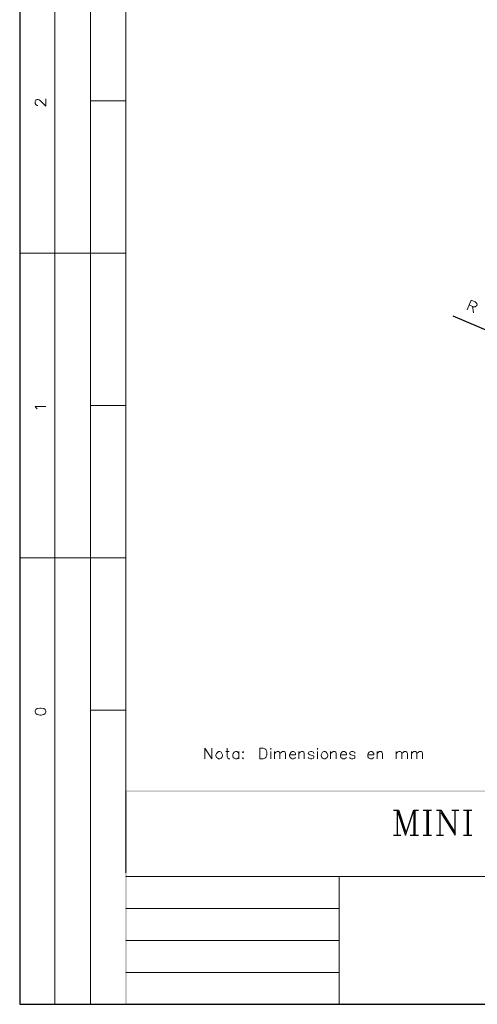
# Model space of a CAD drawing. Header units: millimetres. Extents: x 8 to 202, y 3 to 294.
# Tile 1 of 10: x 8 to 75, y 3 to 149. Entities that reach past the tile are written whole.
import ezdxf

# ---------------------------------------------------------------- set-up
doc = ezdxf.new("R2010")
doc.units = ezdxf.units.MM
doc.layers.add('DGE_CONTORNOS', color=7, linetype='Continuous', lineweight=0)
doc.layers.add('DGE_RELLENO', color=7, linetype='Continuous', lineweight=0)

msp = doc.modelspace()

# ---------------------------------------------------------------- hatches: boundary and pattern name
at = {"layer": 'DGE_RELLENO', "true_color": 0x000000}
for points in [[(23.4527, 34.8263), (23.7067, 34.5723), (201.9723, 34.8263)], [(23.4527, 3.2456), (23.7067, 34.5723), (23.4527, 34.8263)], [(23.7067, 3.3726), (23.4527, 3.2456), (23.7067, 34.5723)], [(23.7067, 34.5723), (201.9723, 34.8263), (201.8453, 34.5723)], [(23.5797, 3.2456), (23.7067, 3.3726), (23.4527, 3.2456)], [(201.9723, 3.2456), (201.8453, 3.3726), (23.5797, 3.2456)], [(201.8453, 3.3726), (23.5797, 3.2456), (23.7067, 3.3726)]]:
    msp.add_hatch(color=7, dxfattribs=at).paths.add_polyline_path(points, flags=0)

# ---------------------------------------------------------------- linework, layer by layer
at = {"layer": 'DGE_CONTORNOS', "lineweight": 25}
for points in [[(7.874, 293.9063), (7.874, 3.2456)], [(63.119, 31.9053), (63.8387, 31.9053)], [(63.627, 31.9053), (63.627, 28.2223)], [(63.627, 31.9053), (64.8547, 28.2223), (66.0823, 31.9053), (66.0823, 28.2223)], [(63.8387, 31.9053), (64.8547, 28.7726)], [(66.0823, 31.9053), (66.802, 31.9053)], [(66.2517, 31.9053), (66.2517, 28.2223)], [(67.4793, 31.9053), (68.707, 31.9053)], [(68.0297, 31.9053), (68.0297, 28.2223)], [(68.199, 31.9053), (68.199, 28.2223)], [(69.4267, 31.9053), (70.104, 31.9053)], [(69.9347, 31.9053), (69.9347, 28.2223)], [(70.104, 31.9053), (72.2207, 28.5609)], [(70.104, 31.5666), (72.2207, 28.2223), (72.2207, 31.9053)], [(71.7127, 31.9053), (72.7287, 31.9053)], [(73.4483, 31.9053), (74.676, 31.9053)], [(73.9563, 31.9053), (73.9563, 28.2223)], [(74.1257, 31.9053), (74.1257, 28.2223)], [(63.119, 28.2223), (64.1773, 28.2223)], [(65.5743, 28.2223), (66.802, 28.2223)], [(67.4793, 28.2223), (68.707, 28.2223)], [(69.4267, 28.2223), (70.485, 28.2223)], [(73.4483, 28.2223), (74.676, 28.2223)], [(7.874, 3.2456), (201.9723, 3.2456)]]:
    msp.add_lwpolyline(points, dxfattribs=at)
at = {"layer": 'DGE_CONTORNOS', "lineweight": 5}
for points in [[(13.081, 293.9063), (13.081, 24.2006)], [(18.3303, 293.9063), (18.3303, 22.6343)], [(23.5797, 293.9063), (23.5797, 22.6343)], [(23.5797, 136.5957), (18.3303, 136.5957)], [(7.874, 114.1167), (23.5797, 114.1167)], [(23.5797, 91.6377), (18.3303, 91.6377)], [(7.874, 69.1587), (23.5797, 69.1587)], [(13.081, 69.1587), (13.081, 22.6343)], [(23.5797, 46.6797), (18.3303, 46.6797)], [(13.081, 34.6993), (13.081, 3.2456)], [(18.3303, 34.6993), (18.3303, 3.2456)], [(55.0757, 17.3849), (55.118, 17.3849)], [(55.0757, 12.6859), (55.118, 12.6859)], [(55.0757, 7.9446), (55.118, 7.9446)]]:
    msp.add_lwpolyline(points, dxfattribs=at)
at = {"layer": 'DGE_CONTORNOS', "lineweight": 13}
for points in [[(10.541, 135.9184), (10.4563, 135.9184), (10.287, 136.003), (10.2447, 136.0454), (10.16, 136.2147), (10.16, 136.511), (10.2447, 136.6804), (10.287, 136.7227), (10.4563, 136.8074), (10.5833, 136.8074), (10.7527, 136.7227), (10.9643, 136.5957), (11.7263, 135.8337), (11.7263, 136.892)], [(73.9563, 105.7347), (74.5913, 107.174), (75.184, 106.92), (75.3533, 106.7507), (75.3957, 106.666), (75.438, 106.4967), (75.3533, 106.3274), (75.2263, 106.2427), (75.1417, 106.2004), (74.8877, 106.2004), (74.295, 106.4967)], [(74.7607, 106.285), (74.93, 105.3114)], [(10.4563, 91.1297), (10.3717, 91.2567), (10.16, 91.4684), (11.7263, 91.4684)], [(10.16, 46.3834), (10.2447, 46.1717), (10.4563, 46.0024), (10.8373, 45.9177), (11.049, 45.9177), (11.43, 46.0024), (11.6417, 46.1717), (11.7263, 46.3834), (11.7263, 46.5527), (11.6417, 46.7644), (11.43, 46.8914), (11.049, 46.976), (10.8373, 46.976), (10.4563, 46.8914), (10.2447, 46.7644), (10.16, 46.5527), (10.16, 46.3834)], [(35.2213, 39.4829), (35.2213, 41.0493), (36.2797, 39.4829), (36.2797, 41.0493)], [(38.5233, 41.0493), (38.5233, 39.7793), (38.608, 39.5676), (38.7773, 39.4829), (38.9043, 39.4829)], [(43.3493, 39.4829), (43.3493, 41.0493), (43.8573, 41.0493), (44.069, 40.9646), (44.2383, 40.8376), (44.323, 40.6683), (44.3653, 40.4566), (44.3653, 40.0756), (44.323, 39.864), (44.2383, 39.6946), (44.069, 39.5676), (43.8573, 39.4829), (43.3493, 39.4829)], [(44.9157, 40.9646), (44.958, 41.0493), (45.0427, 40.9646), (44.958, 40.8799), (44.9157, 40.9646)], [(51.816, 40.9646), (51.8583, 41.0493), (51.943, 40.9646), (51.8583, 40.8799), (51.816, 40.9646)], [(37.2533, 40.5413), (37.1263, 40.4566), (36.957, 40.2873), (36.8723, 40.0756), (36.8723, 39.9063), (36.957, 39.6946), (37.1263, 39.5676), (37.2533, 39.4829), (37.465, 39.4829), (37.6343, 39.5676), (37.7613, 39.6946), (37.846, 39.9063), (37.846, 40.0756), (37.7613, 40.2873), (37.6343, 40.4566), (37.465, 40.5413), (37.2533, 40.5413)], [(38.3117, 40.5413), (38.8197, 40.5413)], [(40.259, 40.2873), (40.0897, 40.4566), (39.9627, 40.5413), (39.751, 40.5413), (39.5817, 40.4566), (39.4123, 40.2873), (39.37, 40.0756), (39.37, 39.9063), (39.4123, 39.6946), (39.5817, 39.5676), (39.751, 39.4829), (39.9627, 39.4829), (40.0897, 39.5676), (40.259, 39.6946)], [(40.259, 40.5413), (40.259, 39.4829)], [(40.8517, 40.5413), (40.9363, 40.4566), (40.8517, 40.372), (40.767, 40.4566), (40.8517, 40.5413)], [(40.8517, 39.6099), (40.9363, 39.5676), (40.8517, 39.4829), (40.767, 39.5676), (40.8517, 39.6099)], [(44.958, 40.5413), (44.958, 39.4829)], [(45.5083, 39.4829), (45.5083, 40.5413)], [(45.5083, 40.2449), (45.72, 40.4566), (45.8893, 40.5413), (46.101, 40.5413), (46.2703, 40.4566), (46.3127, 40.2449), (46.3127, 39.4829)], [(46.3127, 40.2449), (46.5667, 40.4566), (46.6937, 40.5413), (46.9477, 40.5413), (47.0747, 40.4566), (47.1593, 40.2449), (47.1593, 39.4829)], [(47.752, 40.0756), (48.641, 40.0756), (48.641, 40.2449), (48.5563, 40.372), (48.514, 40.4566), (48.3447, 40.5413), (48.133, 40.5413), (47.9637, 40.4566), (47.8367, 40.2873), (47.752, 40.0756), (47.752, 39.9063), (47.8367, 39.6946), (47.9637, 39.5676), (48.133, 39.4829), (48.3447, 39.4829), (48.514, 39.5676), (48.641, 39.6946)], [(49.1067, 39.4829), (49.1067, 40.5413)], [(49.1067, 40.2449), (49.3183, 40.4566), (49.4877, 40.5413), (49.6993, 40.5413), (49.8687, 40.4566), (49.911, 40.2449), (49.911, 39.4829)], [(51.3503, 40.2873), (51.2657, 40.4566), (51.054, 40.5413), (50.8423, 40.5413), (50.5883, 40.4566), (50.5037, 40.2873), (50.5883, 40.1603), (50.7577, 40.0756), (51.1387, 39.9909), (51.2657, 39.9063), (51.3503, 39.7793), (51.3503, 39.6946), (51.2657, 39.5676), (51.054, 39.4829), (50.8423, 39.4829), (50.5883, 39.5676), (50.5037, 39.6946)], [(51.8583, 40.5413), (51.8583, 39.4829)], [(52.7897, 40.5413), (52.6203, 40.4566), (52.4933, 40.2873), (52.4087, 40.0756), (52.4087, 39.9063), (52.4933, 39.6946), (52.6203, 39.5676), (52.7897, 39.4829), (53.0013, 39.4829), (53.1283, 39.5676), (53.2977, 39.6946), (53.3823, 39.9063), (53.3823, 40.0756), (53.2977, 40.2873), (53.1283, 40.4566), (53.0013, 40.5413), (52.7897, 40.5413)], [(53.8057, 39.4829), (53.8057, 40.5413)], [(53.8057, 40.2449), (54.0597, 40.4566), (54.1867, 40.5413), (54.4407, 40.5413), (54.5677, 40.4566), (54.6523, 40.2449), (54.6523, 39.4829)], [(55.245, 40.0756), (56.134, 40.0756), (56.134, 40.2449), (56.0917, 40.372), (56.007, 40.4566), (55.8377, 40.5413), (55.626, 40.5413), (55.4567, 40.4566), (55.3297, 40.2873), (55.245, 40.0756), (55.245, 39.9063), (55.3297, 39.6946), (55.4567, 39.5676), (55.626, 39.4829), (55.8377, 39.4829), (56.007, 39.5676), (56.134, 39.6946)], [(57.404, 40.2873), (57.3617, 40.4566), (57.1077, 40.5413), (56.896, 40.5413), (56.6843, 40.4566), (56.5997, 40.2873), (56.6843, 40.1603), (56.8113, 40.0756), (57.1923, 39.9909), (57.3617, 39.9063), (57.404, 39.7793), (57.404, 39.6946), (57.3617, 39.5676), (57.1077, 39.4829), (56.896, 39.4829), (56.6843, 39.5676), (56.5997, 39.6946)], [(59.309, 40.0756), (60.198, 40.0756), (60.198, 40.2449), (60.1133, 40.372), (60.0287, 40.4566), (59.9017, 40.5413), (59.69, 40.5413), (59.5207, 40.4566), (59.3513, 40.2873), (59.309, 40.0756), (59.309, 39.9063), (59.3513, 39.6946), (59.5207, 39.5676), (59.69, 39.4829), (59.9017, 39.4829), (60.0287, 39.5676), (60.198, 39.6946)], [(60.6637, 39.4829), (60.6637, 40.5413)], [(60.6637, 40.2449), (60.8753, 40.4566), (61.0023, 40.5413), (61.2563, 40.5413), (61.3833, 40.4566), (61.468, 40.2449), (61.468, 39.4829)], [(63.5, 39.4829), (63.5, 40.5413)], [(63.5, 40.2449), (63.7117, 40.4566), (63.881, 40.5413), (64.0927, 40.5413), (64.262, 40.4566), (64.3043, 40.2449), (64.3043, 39.4829)], [(64.3043, 40.2449), (64.5583, 40.4566), (64.6853, 40.5413), (64.897, 40.5413), (65.0663, 40.4566), (65.151, 40.2449), (65.151, 39.4829)], [(65.7437, 39.4829), (65.7437, 40.5413)], [(65.7437, 40.2449), (65.9553, 40.4566), (66.1247, 40.5413), (66.3363, 40.5413), (66.5057, 40.4566), (66.548, 40.2449), (66.548, 39.4829)], [(66.548, 40.2449), (66.802, 40.4566), (66.929, 40.5413), (67.183, 40.5413), (67.31, 40.4566), (67.3947, 40.2449), (67.3947, 39.4829)], [(55.0757, 22.1263), (55.0757, 3.2456)], [(55.0757, 17.3849), (23.5797, 17.3849)], [(55.0757, 12.6859), (23.5797, 12.6859)], [(55.0757, 7.9446), (23.5797, 7.9446)]]:
    msp.add_lwpolyline(points, dxfattribs=at)
at = {"layer": 'DGE_CONTORNOS', "lineweight": 30}
msp.add_lwpolyline([(71.882, 104.888), (79.756, 101.5437)], dxfattribs=at)
at = {"layer": 'DGE_CONTORNOS', "lineweight": 9}
msp.add_lwpolyline([(23.5797, 22.1263), (201.9723, 22.1263)], dxfattribs=at)

doc.saveas('drawing.dxf')
